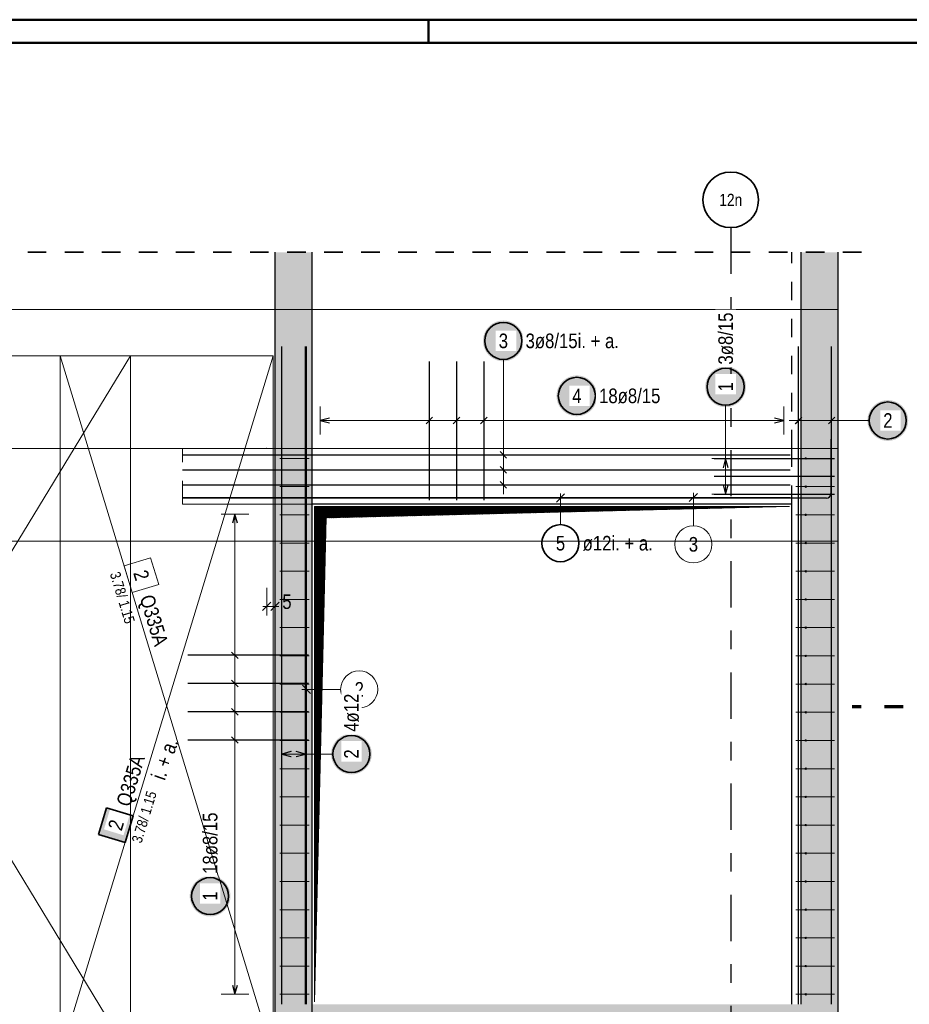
# Model space of a CAD drawing. Header units: millimetres. Extents: x -12.7 to 49.1, y -8.7 to 26.3.
# Tile 16 of 35: x 13 to 17.8, y 15.7 to 21. Entities that reach past the tile are written whole.
import ezdxf
from ezdxf.enums import TextEntityAlignment as Align

# ---------------------------------------------------------------- set-up
doc = ezdxf.new("R2010")
doc.units = ezdxf.units.MM
for name, pattern in [('DASHDOT', [1, 0.5, -0.25, 0, -0.25]), ('DASHDOTX2', [2, 1, -0.5, 0, -0.5]), ('HIDDEN', [0.375, 0.25, -0.125])]:
    doc.linetypes.add(name, pattern=pattern)
doc.layers.add('nplo Bewehrung', color=7, linetype='Continuous', lineweight=20)
doc.styles.add('Arial Narrow', font='ARIALN.TTF')
doc.linetypes.add('STRAKON_Linetype_13', pattern='A,15,[130,ltypeshp.shx,S=1.875,R=-30,X=0,Y=0],-1.875,[130,ltypeshp.shx,S=1.875,R=-30,X=0,Y=0]', length=16.875)
doc.dimstyles.new('Arch_Strakon_dimstyle', dxfattribs={"dimtxt": 7.875, "dimasz": 1, "dimexe": 1.25, "dimexo": 0.0625, "dimgap": 1, "dimtad": 0, "dimdec": 4, "dimzin": 12, "dimdsep": 46, "dimtxsty": 'Arial Narrow', "dimblk": 'Arrowhead_Tick', "dimsah": 1, "dimcen": 0, "dimse1": 1, "dimse2": 1, "dimclrd": 6, "dimclrt": 2, "dimazin": 0, "dimtfac": 1, "dimtdec": 4, "dimtmove": 0, "dimatfit": 3, "dimldrblk": 'NONE', "dimfxl": 1, "dimtvp": 1, "dimtolj": 1, "dimtzin": 0, "dimlwd": 13, "dimarcsym": 2})

# ---------------------------------------------------------------- blocks, each defined once
blk = doc.blocks.new('Arrowhead_Tick')
at = {"color": 0, "linetype": 'Continuous', "lineweight": -2}
for p, q in [((0, 10), (0, -5)), ((-1, 0), (0, 0)), ((5, 0), (0, 0))]:
    blk.add_line(p, q, dxfattribs=at)
at = {"color": 2, "linetype": 'Continuous', "lineweight": 35}
blk.add_line((2.21, 2.21), (-2.21, -2.21), dxfattribs=at)
blk = doc.blocks.new('*D12')
at = {"color": 6, "linetype": 'Continuous', "lineweight": 13}
for p, q in [((14.3662, 17.8586), (14.3562, 17.8586)), ((14.3762, 17.8586), (14.4213, 17.8586)), ((14.4313, 17.8586), (14.4413, 17.8586))]:
    blk.add_line(p, q, dxfattribs=at)
at = {"layer": 'Defpoints', "color": 0}
for p in [(14.3762, 18.7111), (14.4213, 18.7111), (14.4213, 17.8586)]:
    blk.add_point(p, dxfattribs=at)
at = {"color": 6, "lineweight": 13, "xscale": 0.01, "yscale": 0.01, "zscale": 0.01}
blk.add_blockref('Arrowhead_Tick', (14.3762, 17.8586), dxfattribs=at)
at = {"color": 6, "lineweight": 13, "xscale": 0.01, "yscale": 0.01, "zscale": 0.01, "rotation": 180}
blk.add_blockref('Arrowhead_Tick', (14.4213, 17.8586), dxfattribs=at)
at = {"color": 2, "lineweight": 35, "insert": (14.4854, 17.8836), "char_height": 0.07875, "attachment_point": 5, "style": 'Arial Narrow'}
blk.add_mtext('\\A1;5', dxfattribs=at)
blk = doc.blocks.new('_None')

msp = doc.modelspace()

# ---------------------------------------------------------------- hatches: boundary and pattern name
at = {"lineweight": 50, "true_color": 0xd7ffd7}
for points in [[(14.6213, 18.7111), (14.6213, 19.7702), (14.4213, 19.7702), (14.4213, 18.7111)], [(17.2616, 18.7111), (17.4616, 18.7111), (17.4616, 19.7702), (17.2616, 19.7702)], [(14.4213, 15.7111), (14.6213, 15.7111), (14.6213, 18.7111), (14.4213, 18.7111)], [(17.2616, 15.7111), (17.4616, 15.7111), (17.4616, 18.7111), (17.2616, 18.7111)]]:
    msp.add_hatch(color=254, dxfattribs=at).paths.add_polyline_path(points)
at = {"lineweight": 25, "true_color": 0xffffff}
for points in [[(15.7636, 19.2916), (15.7635, 19.2954), (15.7633, 19.2993), (15.763, 19.3031), (15.7625, 19.3069), (15.7619, 19.3107), (15.7612, 19.3144), (15.7603, 19.3182), (15.7593, 19.3219), (15.7582, 19.3256), (15.757, 19.3292), (15.7556, 19.3328), (15.7541, 19.3363), (15.7525, 19.3398), (15.7507, 19.3432), (15.7488, 19.3466), (15.7469, 19.3499), (15.7448, 19.3531), (15.7426, 19.3562), (15.7403, 19.3593), (15.7379, 19.3623), (15.7353, 19.3652), (15.7327, 19.368), (15.73, 19.3707), (15.7272, 19.3733), (15.7243, 19.3758), (15.7213, 19.3783), (15.7182, 19.3806), (15.7151, 19.3828), (15.7119, 19.3849), (15.7086, 19.3868), (15.7052, 19.3887), (15.7018, 19.3904), (15.6983, 19.3921), (15.6948, 19.3936), (15.6912, 19.3949), (15.6876, 19.3962), (15.6839, 19.3973), (15.6802, 19.3983), (15.6765, 19.3992), (15.6727, 19.3999), (15.6689, 19.4005), (15.6651, 19.401), (15.6613, 19.4013), (15.6574, 19.4015), (15.6536, 19.4016), (15.6497, 19.4015), (15.6459, 19.4013), (15.6421, 19.401), (15.6383, 19.4005), (15.6345, 19.3999), (15.6307, 19.3992), (15.627, 19.3983), (15.6233, 19.3973), (15.6196, 19.3962), (15.616, 19.3949), (15.6124, 19.3936), (15.6088, 19.3921), (15.6054, 19.3904), (15.6019, 19.3887), (15.5986, 19.3868), (15.5953, 19.3849), (15.5921, 19.3828), (15.5889, 19.3806), (15.5859, 19.3783), (15.5829, 19.3758), (15.58, 19.3733), (15.5772, 19.3707), (15.5745, 19.368), (15.5718, 19.3652), (15.5693, 19.3623), (15.5669, 19.3593), (15.5646, 19.3562), (15.5624, 19.3531), (15.5603, 19.3499), (15.5583, 19.3466), (15.5565, 19.3432), (15.5547, 19.3398), (15.5531, 19.3363), (15.5516, 19.3328), (15.5502, 19.3292), (15.549, 19.3256), (15.5478, 19.3219), (15.5469, 19.3182), (15.546, 19.3144), (15.5453, 19.3107), (15.5447, 19.3069), (15.5442, 19.3031), (15.5439, 19.2993), (15.5437, 19.2954), (15.5436, 19.2916), (15.5437, 19.2877), (15.5439, 19.2839), (15.5442, 19.2801), (15.5447, 19.2763), (15.5453, 19.2725), (15.546, 19.2687), (15.5469, 19.265), (15.5478, 19.2613), (15.549, 19.2576), (15.5502, 19.254), (15.5516, 19.2504), (15.5531, 19.2468), (15.5547, 19.2434), (15.5565, 19.2399), (15.5583, 19.2366), (15.5603, 19.2333), (15.5624, 19.2301), (15.5646, 19.2269), (15.5669, 19.2239), (15.5693, 19.2209), (15.5718, 19.218), (15.5745, 19.2152), (15.5772, 19.2125), (15.58, 19.2098), (15.5829, 19.2073), (15.5859, 19.2049), (15.5889, 19.2026), (15.5921, 19.2004), (15.5953, 19.1983), (15.5986, 19.1963), (15.6019, 19.1945), (15.6054, 19.1927), (15.6088, 19.1911), (15.6124, 19.1896), (15.616, 19.1882), (15.6196, 19.187), (15.6233, 19.1858), (15.627, 19.1848), (15.6307, 19.184), (15.6345, 19.1832), (15.6383, 19.1826), (15.6421, 19.1822), (15.6459, 19.1818), (15.6497, 19.1816), (15.6536, 19.1816), (15.6574, 19.1816), (15.6613, 19.1818), (15.6651, 19.1822), (15.6689, 19.1826), (15.6727, 19.1832), (15.6765, 19.184), (15.6802, 19.1848), (15.6839, 19.1858), (15.6876, 19.187), (15.6912, 19.1882), (15.6948, 19.1896), (15.6983, 19.1911), (15.7018, 19.1927), (15.7052, 19.1945), (15.7086, 19.1963), (15.7119, 19.1983), (15.7151, 19.2004), (15.7182, 19.2026), (15.7213, 19.2049), (15.7243, 19.2073), (15.7272, 19.2098), (15.73, 19.2125), (15.7327, 19.2152), (15.7353, 19.218), (15.7379, 19.2209), (15.7403, 19.2239), (15.7426, 19.2269), (15.7448, 19.2301), (15.7469, 19.2333), (15.7488, 19.2366), (15.7507, 19.2399), (15.7525, 19.2434), (15.7541, 19.2468), (15.7556, 19.2504), (15.757, 19.254), (15.7582, 19.2576), (15.7593, 19.2613), (15.7603, 19.265), (15.7612, 19.2687), (15.7619, 19.2725), (15.7625, 19.2763), (15.763, 19.2801), (15.7633, 19.2839)], [(16.9636, 19.0438), (16.9635, 19.0476), (16.9633, 19.0515), (16.963, 19.0553), (16.9625, 19.0591), (16.9619, 19.0629), (16.9612, 19.0667), (16.9603, 19.0704), (16.9593, 19.0741), (16.9582, 19.0778), (16.957, 19.0814), (16.9556, 19.085), (16.9541, 19.0885), (16.9525, 19.092), (16.9507, 19.0954), (16.9488, 19.0988), (16.9469, 19.1021), (16.9448, 19.1053), (16.9426, 19.1084), (16.9403, 19.1115), (16.9379, 19.1145), (16.9353, 19.1174), (16.9327, 19.1202), (16.93, 19.1229), (16.9272, 19.1255), (16.9243, 19.1281), (16.9213, 19.1305), (16.9182, 19.1328), (16.9151, 19.135), (16.9119, 19.1371), (16.9086, 19.1391), (16.9052, 19.1409), (16.9018, 19.1427), (16.8983, 19.1443), (16.8948, 19.1458), (16.8912, 19.1472), (16.8876, 19.1484), (16.8839, 19.1495), (16.8802, 19.1505), (16.8765, 19.1514), (16.8727, 19.1521), (16.8689, 19.1527), (16.8651, 19.1532), (16.8613, 19.1535), (16.8574, 19.1537), (16.8536, 19.1538), (16.8497, 19.1537), (16.8459, 19.1535), (16.8421, 19.1532), (16.8383, 19.1527), (16.8345, 19.1521), (16.8307, 19.1514), (16.827, 19.1505), (16.8233, 19.1495), (16.8196, 19.1484), (16.816, 19.1472), (16.8124, 19.1458), (16.8088, 19.1443), (16.8054, 19.1427), (16.8019, 19.1409), (16.7986, 19.1391), (16.7953, 19.1371), (16.7921, 19.135), (16.7889, 19.1328), (16.7859, 19.1305), (16.7829, 19.1281), (16.78, 19.1255), (16.7772, 19.1229), (16.7745, 19.1202), (16.7718, 19.1174), (16.7693, 19.1145), (16.7669, 19.1115), (16.7646, 19.1084), (16.7624, 19.1053), (16.7603, 19.1021), (16.7583, 19.0988), (16.7565, 19.0954), (16.7547, 19.092), (16.7531, 19.0885), (16.7516, 19.085), (16.7502, 19.0814), (16.749, 19.0778), (16.7478, 19.0741), (16.7469, 19.0704), (16.746, 19.0667), (16.7453, 19.0629), (16.7447, 19.0591), (16.7442, 19.0553), (16.7439, 19.0515), (16.7437, 19.0476), (16.7436, 19.0438), (16.7437, 19.0399), (16.7439, 19.0361), (16.7442, 19.0323), (16.7447, 19.0285), (16.7453, 19.0247), (16.746, 19.0209), (16.7469, 19.0172), (16.7478, 19.0135), (16.749, 19.0098), (16.7502, 19.0062), (16.7516, 19.0026), (16.7531, 18.999), (16.7547, 18.9956), (16.7565, 18.9921), (16.7583, 18.9888), (16.7603, 18.9855), (16.7624, 18.9823), (16.7646, 18.9791), (16.7669, 18.9761), (16.7693, 18.9731), (16.7718, 18.9702), (16.7745, 18.9674), (16.7772, 18.9647), (16.78, 18.962), (16.7829, 18.9595), (16.7859, 18.9571), (16.7889, 18.9548), (16.7921, 18.9526), (16.7953, 18.9505), (16.7986, 18.9485), (16.8019, 18.9467), (16.8054, 18.9449), (16.8088, 18.9433), (16.8124, 18.9418), (16.816, 18.9404), (16.8196, 18.9392), (16.8233, 18.938), (16.827, 18.9371), (16.8307, 18.9362), (16.8345, 18.9355), (16.8383, 18.9349), (16.8421, 18.9344), (16.8459, 18.9341), (16.8497, 18.9339), (16.8536, 18.9338), (16.8574, 18.9339), (16.8613, 18.9341), (16.8651, 18.9344), (16.8689, 18.9349), (16.8727, 18.9355), (16.8765, 18.9362), (16.8802, 18.9371), (16.8839, 18.938), (16.8876, 18.9392), (16.8912, 18.9404), (16.8948, 18.9418), (16.8983, 18.9433), (16.9018, 18.9449), (16.9052, 18.9467), (16.9086, 18.9485), (16.9119, 18.9505), (16.9151, 18.9526), (16.9182, 18.9548), (16.9213, 18.9571), (16.9243, 18.9595), (16.9272, 18.962), (16.93, 18.9647), (16.9327, 18.9674), (16.9353, 18.9702), (16.9379, 18.9731), (16.9403, 18.9761), (16.9426, 18.9791), (16.9448, 18.9823), (16.9469, 18.9855), (16.9488, 18.9888), (16.9507, 18.9921), (16.9525, 18.9956), (16.9541, 18.999), (16.9556, 19.0026), (16.957, 19.0062), (16.9582, 19.0098), (16.9593, 19.0135), (16.9603, 19.0172), (16.9612, 19.0209), (16.9619, 19.0247), (16.9625, 19.0285), (16.963, 19.0323), (16.9633, 19.0361)], [(16.1604, 18.9949), (16.1603, 18.9988), (16.1601, 19.0026), (16.1598, 19.0064), (16.1593, 19.0102), (16.1587, 19.014), (16.158, 19.0178), (16.1571, 19.0216), (16.1561, 19.0253), (16.155, 19.0289), (16.1538, 19.0326), (16.1524, 19.0361), (16.1509, 19.0397), (16.1493, 19.0432), (16.1475, 19.0466), (16.1457, 19.0499), (16.1437, 19.0532), (16.1416, 19.0564), (16.1394, 19.0596), (16.1371, 19.0627), (16.1347, 19.0656), (16.1322, 19.0685), (16.1295, 19.0714), (16.1268, 19.0741), (16.124, 19.0767), (16.1211, 19.0792), (16.1181, 19.0816), (16.1151, 19.0839), (16.1119, 19.0861), (16.1087, 19.0882), (16.1054, 19.0902), (16.1021, 19.0921), (16.0986, 19.0938), (16.0952, 19.0954), (16.0916, 19.0969), (16.088, 19.0983), (16.0844, 19.0996), (16.0807, 19.1007), (16.077, 19.1017), (16.0733, 19.1025), (16.0695, 19.1033), (16.0657, 19.1039), (16.0619, 19.1043), (16.0581, 19.1047), (16.0542, 19.1049), (16.0504, 19.1049), (16.0466, 19.1049), (16.0427, 19.1047), (16.0389, 19.1043), (16.0351, 19.1039), (16.0313, 19.1033), (16.0275, 19.1025), (16.0238, 19.1017), (16.0201, 19.1007), (16.0164, 19.0996), (16.0128, 19.0983), (16.0092, 19.0969), (16.0057, 19.0954), (16.0022, 19.0938), (15.9988, 19.0921), (15.9954, 19.0902), (15.9921, 19.0882), (15.9889, 19.0861), (15.9858, 19.0839), (15.9827, 19.0816), (15.9797, 19.0792), (15.9768, 19.0767), (15.974, 19.0741), (15.9713, 19.0714), (15.9687, 19.0685), (15.9661, 19.0656), (15.9637, 19.0627), (15.9614, 19.0596), (15.9592, 19.0564), (15.9571, 19.0532), (15.9551, 19.0499), (15.9533, 19.0466), (15.9515, 19.0432), (15.9499, 19.0397), (15.9484, 19.0361), (15.947, 19.0326), (15.9458, 19.0289), (15.9447, 19.0253), (15.9437, 19.0216), (15.9428, 19.0178), (15.9421, 19.014), (15.9415, 19.0102), (15.941, 19.0064), (15.9407, 19.0026), (15.9405, 18.9988), (15.9404, 18.9949), (15.9405, 18.9911), (15.9407, 18.9873), (15.941, 18.9834), (15.9415, 18.9796), (15.9421, 18.9758), (15.9428, 18.9721), (15.9437, 18.9683), (15.9447, 18.9646), (15.9458, 18.9609), (15.947, 18.9573), (15.9484, 18.9537), (15.9499, 18.9502), (15.9515, 18.9467), (15.9533, 18.9433), (15.9551, 18.9399), (15.9571, 18.9366), (15.9592, 18.9334), (15.9614, 18.9303), (15.9637, 18.9272), (15.9661, 18.9242), (15.9687, 18.9213), (15.9713, 18.9185), (15.974, 18.9158), (15.9768, 18.9132), (15.9797, 18.9107), (15.9827, 18.9083), (15.9858, 18.9059), (15.9889, 18.9037), (15.9921, 18.9017), (15.9954, 18.8997), (15.9988, 18.8978), (16.0022, 18.8961), (16.0057, 18.8944), (16.0092, 18.8929), (16.0128, 18.8916), (16.0164, 18.8903), (16.0201, 18.8892), (16.0238, 18.8882), (16.0275, 18.8873), (16.0313, 18.8866), (16.0351, 18.886), (16.0389, 18.8855), (16.0427, 18.8852), (16.0466, 18.885), (16.0504, 18.8849), (16.0542, 18.885), (16.0581, 18.8852), (16.0619, 18.8855), (16.0657, 18.886), (16.0695, 18.8866), (16.0733, 18.8873), (16.077, 18.8882), (16.0807, 18.8892), (16.0844, 18.8903), (16.088, 18.8916), (16.0916, 18.8929), (16.0952, 18.8944), (16.0986, 18.8961), (16.1021, 18.8978), (16.1054, 18.8997), (16.1087, 18.9017), (16.1119, 18.9037), (16.1151, 18.9059), (16.1181, 18.9083), (16.1211, 18.9107), (16.124, 18.9132), (16.1268, 18.9158), (16.1295, 18.9185), (16.1322, 18.9213), (16.1347, 18.9242), (16.1371, 18.9272), (16.1394, 18.9303), (16.1416, 18.9334), (16.1437, 18.9366), (16.1457, 18.9399), (16.1475, 18.9433), (16.1493, 18.9467), (16.1509, 18.9502), (16.1524, 18.9537), (16.1538, 18.9573), (16.155, 18.9609), (16.1561, 18.9646), (16.1571, 18.9683), (16.158, 18.9721), (16.1587, 18.9758), (16.1593, 18.9796), (16.1598, 18.9834), (16.1601, 18.9873)], [(17.8389, 18.8618), (17.8388, 18.8657), (17.8386, 18.8695), (17.8383, 18.8733), (17.8378, 18.8771), (17.8372, 18.8809), (17.8365, 18.8847), (17.8356, 18.8884), (17.8346, 18.8921), (17.8335, 18.8958), (17.8323, 18.8994), (17.8309, 18.903), (17.8294, 18.9066), (17.8278, 18.91), (17.826, 18.9135), (17.8242, 18.9168), (17.8222, 18.9201), (17.8201, 18.9233), (17.8179, 18.9265), (17.8156, 18.9295), (17.8132, 18.9325), (17.8107, 18.9354), (17.808, 18.9382), (17.8053, 18.9409), (17.8025, 18.9436), (17.7996, 18.9461), (17.7966, 18.9485), (17.7936, 18.9508), (17.7904, 18.953), (17.7872, 18.9551), (17.7839, 18.9571), (17.7806, 18.9589), (17.7771, 18.9607), (17.7737, 18.9623), (17.7701, 18.9638), (17.7665, 18.9652), (17.7629, 18.9664), (17.7592, 18.9676), (17.7555, 18.9685), (17.7518, 18.9694), (17.748, 18.9701), (17.7442, 18.9707), (17.7404, 18.9712), (17.7366, 18.9715), (17.7327, 18.9717), (17.7289, 18.9718), (17.7251, 18.9717), (17.7212, 18.9715), (17.7174, 18.9712), (17.7136, 18.9707), (17.7098, 18.9701), (17.706, 18.9694), (17.7023, 18.9685), (17.6986, 18.9676), (17.6949, 18.9664), (17.6913, 18.9652), (17.6877, 18.9638), (17.6842, 18.9623), (17.6807, 18.9607), (17.6773, 18.9589), (17.6739, 18.9571), (17.6706, 18.9551), (17.6674, 18.953), (17.6643, 18.9508), (17.6612, 18.9485), (17.6582, 18.9461), (17.6553, 18.9436), (17.6525, 18.9409), (17.6498, 18.9382), (17.6472, 18.9354), (17.6446, 18.9325), (17.6422, 18.9295), (17.6399, 18.9265), (17.6377, 18.9233), (17.6356, 18.9201), (17.6336, 18.9168), (17.6318, 18.9135), (17.63, 18.91), (17.6284, 18.9066), (17.6269, 18.903), (17.6255, 18.8994), (17.6243, 18.8958), (17.6232, 18.8921), (17.6222, 18.8884), (17.6213, 18.8847), (17.6206, 18.8809), (17.62, 18.8771), (17.6195, 18.8733), (17.6192, 18.8695), (17.619, 18.8657), (17.6189, 18.8618), (17.619, 18.858), (17.6192, 18.8541), (17.6195, 18.8503), (17.62, 18.8465), (17.6206, 18.8427), (17.6213, 18.8389), (17.6222, 18.8352), (17.6232, 18.8315), (17.6243, 18.8278), (17.6255, 18.8242), (17.6269, 18.8206), (17.6284, 18.8171), (17.63, 18.8136), (17.6318, 18.8102), (17.6336, 18.8068), (17.6356, 18.8035), (17.6377, 18.8003), (17.6399, 18.7972), (17.6422, 18.7941), (17.6446, 18.7911), (17.6472, 18.7882), (17.6498, 18.7854), (17.6525, 18.7827), (17.6553, 18.7801), (17.6582, 18.7775), (17.6612, 18.7751), (17.6643, 18.7728), (17.6674, 18.7706), (17.6706, 18.7685), (17.6739, 18.7665), (17.6773, 18.7647), (17.6807, 18.7629), (17.6842, 18.7613), (17.6877, 18.7598), (17.6913, 18.7584), (17.6949, 18.7572), (17.6986, 18.7561), (17.7023, 18.7551), (17.706, 18.7542), (17.7098, 18.7535), (17.7136, 18.7529), (17.7174, 18.7524), (17.7212, 18.7521), (17.7251, 18.7519), (17.7289, 18.7518), (17.7327, 18.7519), (17.7366, 18.7521), (17.7404, 18.7524), (17.7442, 18.7529), (17.748, 18.7535), (17.7518, 18.7542), (17.7555, 18.7551), (17.7592, 18.7561), (17.7629, 18.7572), (17.7665, 18.7584), (17.7701, 18.7598), (17.7737, 18.7613), (17.7771, 18.7629), (17.7806, 18.7647), (17.7839, 18.7665), (17.7872, 18.7685), (17.7904, 18.7706), (17.7936, 18.7728), (17.7966, 18.7751), (17.7996, 18.7775), (17.8025, 18.7801), (17.8053, 18.7827), (17.808, 18.7854), (17.8107, 18.7882), (17.8132, 18.7911), (17.8156, 18.7941), (17.8179, 18.7972), (17.8201, 18.8003), (17.8222, 18.8035), (17.8242, 18.8068), (17.826, 18.8102), (17.8278, 18.8136), (17.8294, 18.8171), (17.8309, 18.8206), (17.8323, 18.8242), (17.8335, 18.8278), (17.8346, 18.8315), (17.8356, 18.8352), (17.8365, 18.8389), (17.8372, 18.8427), (17.8378, 18.8465), (17.8383, 18.8503), (17.8386, 18.8541)], [(14.9435, 17.0618), (14.9435, 17.0657), (14.9433, 17.0695), (14.9429, 17.0733), (14.9425, 17.0771), (14.9419, 17.0809), (14.9411, 17.0847), (14.9403, 17.0884), (14.9393, 17.0921), (14.9382, 17.0958), (14.9369, 17.0994), (14.9355, 17.103), (14.934, 17.1066), (14.9324, 17.11), (14.9307, 17.1135), (14.9288, 17.1168), (14.9268, 17.1201), (14.9247, 17.1233), (14.9225, 17.1265), (14.9202, 17.1295), (14.9178, 17.1325), (14.9153, 17.1354), (14.9127, 17.1382), (14.91, 17.1409), (14.9071, 17.1436), (14.9043, 17.1461), (14.9013, 17.1485), (14.8982, 17.1508), (14.8951, 17.153), (14.8918, 17.1551), (14.8885, 17.1571), (14.8852, 17.1589), (14.8818, 17.1607), (14.8783, 17.1623), (14.8748, 17.1638), (14.8712, 17.1652), (14.8675, 17.1664), (14.8639, 17.1676), (14.8602, 17.1685), (14.8564, 17.1694), (14.8526, 17.1701), (14.8489, 17.1707), (14.845, 17.1712), (14.8412, 17.1715), (14.8374, 17.1717), (14.8335, 17.1718), (14.8297, 17.1717), (14.8259, 17.1715), (14.822, 17.1712), (14.8182, 17.1707), (14.8144, 17.1701), (14.8107, 17.1694), (14.8069, 17.1685), (14.8032, 17.1676), (14.7996, 17.1664), (14.7959, 17.1652), (14.7923, 17.1638), (14.7888, 17.1623), (14.7853, 17.1607), (14.7819, 17.1589), (14.7785, 17.1571), (14.7753, 17.1551), (14.772, 17.153), (14.7689, 17.1508), (14.7658, 17.1485), (14.7628, 17.1461), (14.7599, 17.1436), (14.7571, 17.1409), (14.7544, 17.1382), (14.7518, 17.1354), (14.7493, 17.1325), (14.7469, 17.1295), (14.7446, 17.1265), (14.7424, 17.1233), (14.7403, 17.1201), (14.7383, 17.1168), (14.7364, 17.1135), (14.7347, 17.11), (14.7331, 17.1066), (14.7316, 17.103), (14.7302, 17.0994), (14.7289, 17.0958), (14.7278, 17.0921), (14.7268, 17.0884), (14.7259, 17.0847), (14.7252, 17.0809), (14.7246, 17.0771), (14.7241, 17.0733), (14.7238, 17.0695), (14.7236, 17.0657), (14.7235, 17.0618), (14.7236, 17.058), (14.7238, 17.0541), (14.7241, 17.0503), (14.7246, 17.0465), (14.7252, 17.0427), (14.7259, 17.0389), (14.7268, 17.0352), (14.7278, 17.0315), (14.7289, 17.0278), (14.7302, 17.0242), (14.7316, 17.0206), (14.7331, 17.0171), (14.7347, 17.0136), (14.7364, 17.0102), (14.7383, 17.0068), (14.7403, 17.0035), (14.7424, 17.0003), (14.7446, 16.9972), (14.7469, 16.9941), (14.7493, 16.9911), (14.7518, 16.9882), (14.7544, 16.9854), (14.7571, 16.9827), (14.7599, 16.9801), (14.7628, 16.9775), (14.7658, 16.9751), (14.7689, 16.9728), (14.772, 16.9706), (14.7753, 16.9685), (14.7785, 16.9665), (14.7819, 16.9647), (14.7853, 16.9629), (14.7888, 16.9613), (14.7923, 16.9598), (14.7959, 16.9584), (14.7996, 16.9572), (14.8032, 16.9561), (14.8069, 16.9551), (14.8107, 16.9542), (14.8144, 16.9535), (14.8182, 16.9529), (14.822, 16.9524), (14.8259, 16.9521), (14.8297, 16.9519), (14.8335, 16.9518), (14.8374, 16.9519), (14.8412, 16.9521), (14.845, 16.9524), (14.8489, 16.9529), (14.8526, 16.9535), (14.8564, 16.9542), (14.8602, 16.9551), (14.8639, 16.9561), (14.8675, 16.9572), (14.8712, 16.9584), (14.8748, 16.9598), (14.8783, 16.9613), (14.8818, 16.9629), (14.8852, 16.9647), (14.8885, 16.9665), (14.8918, 16.9685), (14.8951, 16.9706), (14.8982, 16.9728), (14.9013, 16.9751), (14.9043, 16.9775), (14.9071, 16.9801), (14.91, 16.9827), (14.9127, 16.9854), (14.9153, 16.9882), (14.9178, 16.9911), (14.9202, 16.9941), (14.9225, 16.9972), (14.9247, 17.0003), (14.9268, 17.0035), (14.9288, 17.0068), (14.9307, 17.0102), (14.9324, 17.0136), (14.934, 17.0171), (14.9355, 17.0206), (14.9369, 17.0242), (14.9382, 17.0278), (14.9393, 17.0315), (14.9403, 17.0352), (14.9411, 17.0389), (14.9419, 17.0427), (14.9425, 17.0465), (14.9429, 17.0503), (14.9433, 17.0541)], [(14.1807, 16.2951), (14.1807, 16.2989), (14.1805, 16.3027), (14.1801, 16.3066), (14.1797, 16.3104), (14.1791, 16.3142), (14.1783, 16.3179), (14.1775, 16.3217), (14.1765, 16.3254), (14.1754, 16.329), (14.1741, 16.3327), (14.1727, 16.3363), (14.1712, 16.3398), (14.1696, 16.3433), (14.1679, 16.3467), (14.166, 16.3501), (14.164, 16.3533), (14.1619, 16.3566), (14.1597, 16.3597), (14.1574, 16.3628), (14.155, 16.3658), (14.1525, 16.3687), (14.1499, 16.3715), (14.1472, 16.3742), (14.1443, 16.3768), (14.1414, 16.3793), (14.1385, 16.3817), (14.1354, 16.384), (14.1322, 16.3862), (14.129, 16.3883), (14.1257, 16.3903), (14.1224, 16.3922), (14.119, 16.3939), (14.1155, 16.3955), (14.1119, 16.397), (14.1084, 16.3984), (14.1047, 16.3997), (14.1011, 16.4008), (14.0973, 16.4018), (14.0936, 16.4027), (14.0898, 16.4034), (14.086, 16.404), (14.0822, 16.4045), (14.0784, 16.4048), (14.0746, 16.405), (14.0707, 16.4051), (14.0669, 16.405), (14.0631, 16.4048), (14.0592, 16.4045), (14.0554, 16.404), (14.0516, 16.4034), (14.0479, 16.4027), (14.0441, 16.4018), (14.0404, 16.4008), (14.0367, 16.3997), (14.0331, 16.3984), (14.0295, 16.397), (14.026, 16.3955), (14.0225, 16.3939), (14.0191, 16.3922), (14.0157, 16.3903), (14.0124, 16.3883), (14.0092, 16.3862), (14.0061, 16.384), (14.003, 16.3817), (14, 16.3793), (13.9971, 16.3768), (13.9943, 16.3742), (13.9916, 16.3715), (13.989, 16.3687), (13.9865, 16.3658), (13.9841, 16.3628), (13.9817, 16.3597), (13.9795, 16.3566), (13.9775, 16.3533), (13.9755, 16.3501), (13.9736, 16.3467), (13.9719, 16.3433), (13.9702, 16.3398), (13.9687, 16.3363), (13.9674, 16.3327), (13.9661, 16.329), (13.965, 16.3254), (13.964, 16.3217), (13.9631, 16.3179), (13.9624, 16.3142), (13.9618, 16.3104), (13.9613, 16.3066), (13.961, 16.3027), (13.9608, 16.2989), (13.9607, 16.2951), (13.9608, 16.2912), (13.961, 16.2874), (13.9613, 16.2836), (13.9618, 16.2797), (13.9624, 16.276), (13.9631, 16.2722), (13.964, 16.2684), (13.965, 16.2647), (13.9661, 16.2611), (13.9674, 16.2574), (13.9687, 16.2538), (13.9702, 16.2503), (13.9719, 16.2468), (13.9736, 16.2434), (13.9755, 16.2401), (13.9775, 16.2368), (13.9795, 16.2335), (13.9817, 16.2304), (13.9841, 16.2273), (13.9865, 16.2243), (13.989, 16.2215), (13.9916, 16.2186), (13.9943, 16.2159), (13.9971, 16.2133), (14, 16.2108), (14.003, 16.2084), (14.0061, 16.2061), (14.0092, 16.2039), (14.0124, 16.2018), (14.0157, 16.1998), (14.0191, 16.1979), (14.0225, 16.1962), (14.026, 16.1946), (14.0295, 16.1931), (14.0331, 16.1917), (14.0367, 16.1904), (14.0404, 16.1893), (14.0441, 16.1883), (14.0479, 16.1875), (14.0516, 16.1867), (14.0554, 16.1861), (14.0592, 16.1857), (14.0631, 16.1853), (14.0669, 16.1851), (14.0707, 16.1851), (14.0746, 16.1851), (14.0784, 16.1853), (14.0822, 16.1857), (14.086, 16.1861), (14.0898, 16.1867), (14.0936, 16.1875), (14.0973, 16.1883), (14.1011, 16.1893), (14.1047, 16.1904), (14.1084, 16.1917), (14.1119, 16.1931), (14.1155, 16.1946), (14.119, 16.1962), (14.1224, 16.1979), (14.1257, 16.1998), (14.129, 16.2018), (14.1322, 16.2039), (14.1354, 16.2061), (14.1385, 16.2084), (14.1414, 16.2108), (14.1443, 16.2133), (14.1472, 16.2159), (14.1499, 16.2186), (14.1525, 16.2215), (14.155, 16.2243), (14.1574, 16.2273), (14.1597, 16.2304), (14.1619, 16.2335), (14.164, 16.2368), (14.166, 16.2401), (14.1679, 16.2434), (14.1696, 16.2468), (14.1712, 16.2503), (14.1727, 16.2538), (14.1741, 16.2574), (14.1754, 16.2611), (14.1765, 16.2647), (14.1775, 16.2684), (14.1783, 16.2722), (14.1791, 16.276), (14.1797, 16.2797), (14.1801, 16.2836), (14.1805, 16.2874)]]:
    msp.add_hatch(color=7, dxfattribs=at).paths.add_polyline_path(points)
at = {"lineweight": 13}
h = msp.add_hatch(dxfattribs=at)
h.set_pattern_fill('Mau', color=6, scale=0.01, angle=45, style=0, pattern_type=2)
h.set_pattern_definition([(45, (0, 0), (-0.00183847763, 0.00183847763), [])])
h.paths.add_polyline_path([(14.6341, 15.7236), (14.6966, 18.3361), (17.1991, 18.3986), (14.6341, 18.3986)])
at = {"lineweight": 18, "true_color": 0xffffff}
msp.add_hatch(color=7, dxfattribs=at).paths.add_polyline_path([(13.5124, 16.7719), (13.4687, 16.6283), (13.6122, 16.5847), (13.6559, 16.7282)])
at = {"lineweight": 13, "true_color": 0xd7ffd7}
msp.add_hatch(color=254, dxfattribs=at).paths.add_polyline_path([(14.4213, 15.4311), (17.4616, 15.4311), (17.4616, 15.7111), (14.4213, 15.7111)])

# ---------------------------------------------------------------- linework, layer by layer
at = {"color": 4, "linetype": 'Continuous', "lineweight": 50}
for p, q in [((43.75, 21.025), (0, 21.025)), ((15.25, 21.025), (15.25, 20.9)), ((43.625, 20.9), (0.5, 20.9))]:
    msp.add_line(p, q, dxfattribs=at)
at = {"color": 3, "linetype": 'DASHDOTX2', "lineweight": 25, "ltscale": 0.25}
msp.add_line((16.8812, 19.9026), (16.8812, 15.1914), dxfattribs=at)
at = {"color": 2, "linetype": 'HIDDEN', "lineweight": 35, "ltscale": 0.25}
for p, q in [((17.3866, 19.7702), (7.8662, 19.7702)), ((17.5866, 19.7702), (17.1366, 19.7702))]:
    msp.add_line(p, q, dxfattribs=at)
at = {"color": 3, "linetype": 'Continuous', "lineweight": 25}
for p, q in [((14.4213, 18.7111), (14.4213, 19.7702)), ((14.6213, 18.7111), (14.6213, 19.7702)), ((17.2616, 18.7111), (17.2616, 19.7702)), ((17.4616, 18.7111), (17.4616, 19.7702)), ((14.4573, 15.7111), (14.4573, 19.2611)), ((14.4576, 15.7111), (14.4576, 19.2611)), ((14.5856, 15.7111), (14.5856, 19.2611)), ((17.2473, 15.7111), (17.2473, 19.2611)), ((17.2476, 15.7111), (17.2476, 19.2611)), ((17.4256, 15.7111), (17.4256, 19.2611)), ((17.4256, 15.7111), (17.4256, 19.2611)), ((15.254, 19.1811), (15.254, 18.4311)), ((15.4012, 19.1811), (15.4012, 18.4311)), ((15.5484, 19.1811), (15.5484, 18.4311)), ((14.7153, 18.8752), (14.6653, 18.8618)), ((15.2364, 18.8441), (15.2717, 18.8795)), ((15.3836, 18.8441), (15.4189, 18.8795)), ((15.5308, 18.8441), (15.5661, 18.8795)), ((17.1676, 18.8618), (17.1176, 18.8752)), ((17.2296, 18.8441), (17.2649, 18.8795)), ((17.2299, 18.8441), (17.2653, 18.8795)), ((17.4079, 18.8441), (17.4433, 18.8795)), ((17.4079, 18.8441), (17.4433, 18.8795)), ((14.6653, 18.8618), (14.7153, 18.8484)), ((17.1176, 18.8484), (17.1676, 18.8618)), ((17.4216, 18.7611), (17.4216, 18.4671)), ((14.4213, 15.7111), (14.4213, 18.7111)), ((14.6213, 15.7111), (14.6213, 18.7111)), ((17.2616, 15.7111), (17.2616, 18.7111)), ((17.4616, 15.7111), (17.4616, 18.7111)), ((13.9213, 18.6771), (17.2016, 18.6771)), ((15.6713, 18.6594), (15.6359, 18.6948)), ((16.7916, 18.6571), (17.4416, 18.6571)), ((16.8536, 18.6571), (16.8402, 18.6071)), ((16.867, 18.6071), (16.8536, 18.6571)), ((15.6713, 18.5784), (15.6359, 18.6138)), ((13.9213, 18.5961), (17.2016, 18.5961)), ((16.7916, 18.5611), (17.4416, 18.5611)), ((13.9213, 18.5151), (17.2016, 18.5151)), ((15.6713, 18.4974), (15.6359, 18.5328)), ((16.8402, 18.5151), (16.8536, 18.4651)), ((16.8536, 18.4651), (16.867, 18.5151)), ((17.3976, 18.4431), (13.9216, 18.4431)), ((15.9839, 18.4652), (15.9397, 18.421)), ((16.7916, 18.4651), (17.4416, 18.4651)), ((17.2116, 18.4111), (14.6216, 18.4111)), ((14.6216, 15.7111), (14.6216, 18.4111)), ((17.2116, 15.7111), (17.2116, 18.4111)), ((14.2046, 18.3571), (14.1912, 18.3071)), ((14.218, 18.3071), (14.2046, 18.3571)), ((14.6013, 17.5947), (13.9513, 17.5947)), ((14.1869, 17.6124), (14.2223, 17.577)), ((14.6013, 17.4423), (13.9513, 17.4423)), ((14.1869, 17.4599), (14.2223, 17.4246)), ((14.6013, 17.2898), (13.9513, 17.2898)), ((14.1869, 17.3075), (14.2223, 17.2721)), ((14.6013, 17.1373), (13.9513, 17.1373)), ((14.1869, 17.155), (14.2223, 17.1196)), ((14.5073, 17.0752), (14.4573, 17.0618)), ((14.4573, 17.0618), (14.5073, 17.0484)), ((14.5076, 17.0752), (14.4576, 17.0618)), ((14.4576, 17.0618), (14.5076, 17.0484)), ((14.5856, 17.0618), (14.5356, 17.0752)), ((14.5856, 17.0618), (14.5356, 17.0752)), ((14.5356, 17.0484), (14.5856, 17.0618)), ((14.5356, 17.0484), (14.5856, 17.0618)), ((14.1912, 15.8151), (14.2046, 15.7651)), ((14.2046, 15.7651), (14.218, 15.8151)), ((14.4213, 15.4311), (14.4213, 15.7111)), ((17.4616, 15.4311), (17.4616, 15.7111))]:
    msp.add_line(p, q, dxfattribs=at)
at = {"color": 3, "linetype": 'HIDDEN', "lineweight": 25, "ltscale": 0.25}
for p, q in [((17.2116, 18.7111), (17.2116, 19.7702)), ((17.2116, 18.4111), (17.2116, 18.7111)), ((14.6211, 15.4311), (14.6211, 15.7111))]:
    msp.add_line(p, q, dxfattribs=at)
at = {"color": 9, "linetype": 'Continuous', "lineweight": 0}
for p, q in [((7.9912, 19.4611), (17.4616, 19.4611)), ((14.5913, 19.2611), (14.5913, 15.7111)), ((13.6413, 19.2111), (11.3413, 19.2111)), ((14.4113, 19.2111), (13.2613, 19.2111)), ((13.2613, 19.2111), (13.2613, 15.4311)), ((13.6413, 19.2111), (13.6413, 19.2111)), ((14.4113, 15.4311), (14.4113, 19.2111)), ((13.9213, 18.4461), (17.2016, 18.4461)), ((16.7015, 18.4682), (16.6573, 18.424)), ((16.6794, 18.2936), (16.6794, 18.4711)), ((13.9213, 18.4111), (17.2116, 18.4111)), ((7.9912, 18.2111), (17.4616, 18.2111)), ((13.7498, 18.1207), (13.6063, 18.0771)), ((13.7934, 17.9772), (13.7498, 18.1207)), ((13.6063, 18.0771), (13.6499, 17.9336)), ((13.6499, 17.9336), (13.7934, 17.9772)), ((14.5692, 17.4328), (14.6134, 17.3886)), ((14.7755, 17.4107), (14.5663, 17.4107))]:
    msp.add_line(p, q, dxfattribs=at)
at = {"color": 7, "linetype": 'Continuous', "lineweight": 18}
for p, q in [((13.6413, 19.2111), (11.3413, 19.2111)), ((11.3413, 15.4311), (13.6413, 19.2111)), ((14.4113, 19.2111), (13.2613, 19.2111)), ((13.2613, 19.2111), (13.2613, 15.4311)), ((13.6413, 15.4311), (13.6413, 19.2111)), ((13.6413, 19.2111), (13.6413, 19.2111)), ((14.4113, 15.4311), (14.4113, 19.2111))]:
    msp.add_line(p, q, dxfattribs=at)
at = {"color": 5, "linetype": 'Continuous', "lineweight": 18}
for p, q in [((15.6536, 19.1916), (15.6536, 18.7271)), ((14.6653, 18.9368), (14.6653, 18.7868)), ((15.254, 18.7868), (15.254, 18.9368)), ((15.4012, 18.7868), (15.4012, 18.9368)), ((15.5484, 18.7868), (15.5484, 18.9368)), ((16.8536, 18.9438), (16.8536, 18.6571)), ((17.1676, 18.7868), (17.1676, 18.9368)), ((17.2473, 18.7868), (17.2473, 18.9368)), ((17.2476, 18.7868), (17.2476, 18.9368)), ((17.4256, 18.7868), (17.4256, 18.9368)), ((17.4256, 18.7868), (17.4256, 18.9368)), ((17.1676, 18.8618), (14.6653, 18.8618)), ((17.4756, 18.8618), (17.1973, 18.8618)), ((17.6289, 18.8618), (17.4756, 18.8618)), ((15.6536, 18.7271), (15.6536, 18.4651)), ((15.7286, 18.6771), (15.5786, 18.6771)), ((16.9286, 18.6571), (16.7786, 18.6571)), ((16.8536, 18.6571), (16.8536, 18.4651)), ((15.7286, 18.5961), (15.5786, 18.5961)), ((15.7286, 18.5151), (15.5786, 18.5151)), ((15.9618, 18.2997), (15.9618, 18.4681)), ((16.7786, 18.4651), (16.9286, 18.4651)), ((14.2796, 18.3571), (14.1296, 18.3571)), ((14.2046, 15.7651), (14.2046, 18.3571)), ((14.1296, 17.5947), (14.2796, 17.5947)), ((14.1296, 17.4423), (14.2796, 17.4423)), ((14.1296, 17.2898), (14.2796, 17.2898)), ((14.1296, 17.1373), (14.2796, 17.1373)), ((14.4573, 17.1368), (14.4573, 16.9868)), ((14.4576, 17.1368), (14.4576, 16.9868)), ((14.5856, 16.9868), (14.5856, 17.1368)), ((14.5856, 16.9868), (14.5856, 17.1368)), ((14.5856, 17.0618), (14.4573, 17.0618)), ((14.7335, 17.0618), (14.5856, 17.0618)), ((14.1296, 15.7651), (14.2796, 15.7651))]:
    msp.add_line(p, q, dxfattribs=at)
at = {"color": 6, "linetype": 'STRAKON_Linetype_13', "lineweight": 13, "ltscale": 0.01}
msp.add_line((7.9912, 18.7111), (17.4616, 18.7111), dxfattribs=at)
at = {"color": 9, "linetype": 'DASHDOT', "lineweight": 0, "ltscale": 0.25}
msp.add_line((13.9213, 18.4111), (13.9213, 18.7111), dxfattribs=at)
at = {"color": 6, "linetype": 'Continuous', "lineweight": 13}
for p, q in [((14.6341, 15.7236), (14.6341, 18.3986)), ((14.6341, 18.3986), (17.1991, 18.3986)), ((14.6966, 18.3361), (17.1991, 18.3986)), ((14.6341, 15.7236), (14.6966, 18.3361))]:
    msp.add_line(p, q, dxfattribs=at)
at = {"color": 1, "linetype": 'DASHDOTX2', "lineweight": 70, "ltscale": 0.25}
msp.add_line((18.186, 17.3169), (17.536, 17.3169), dxfattribs=at)
at = {"color": 2, "linetype": 'Continuous', "lineweight": 35}
for p, q in [((13.5124, 16.7719), (13.4687, 16.6283)), ((13.6559, 16.7282), (13.5124, 16.7719)), ((13.6122, 16.5847), (13.6559, 16.7282)), ((13.4687, 16.6283), (13.6122, 16.5847))]:
    msp.add_line(p, q, dxfattribs=at)
for centre, radius in [((16.8812, 20.0526), 0.15), ((15.6536, 19.2916), 0.1), ((16.8536, 19.0438), 0.1), ((16.0504, 18.9949), 0.1), ((17.7289, 18.8618), 0.1), ((15.9618, 18.1997), 0.1), ((14.8335, 17.0618), 0.1), ((14.0707, 16.2951), 0.1)]:
    msp.add_circle(centre, radius, dxfattribs=at)
at = {"color": 9, "linetype": 'Continuous', "lineweight": 0}
for centre, radius in [((14.3762, 18.7111), 0.00111), ((16.6794, 18.1936), 0.1), ((14.8755, 17.4107), 0.1), ((14.4213, 15.7111), 0.00111)]:
    msp.add_circle(centre, radius, dxfattribs=at)
at = {"color": 3, "linetype": 'Continuous', "lineweight": 25}
msp.add_arc((17.3976, 18.4671), 0.024, 270, 0, dxfattribs=at)
at = {"layer": 'nplo Bewehrung', "color": 9, "linetype": 'Continuous', "lineweight": 0}
for p, q in [((17.2456, 15.7111), (17.2456, 19.2611)), ((17.4226, 15.7111), (17.4226, 19.2611)), ((14.4463, 18.6571), (14.6063, 18.6571)), ((17.2316, 18.6571), (17.4416, 18.6571)), ((14.4463, 18.5049), (14.6063, 18.5049)), ((17.2316, 18.5049), (17.4416, 18.5049)), ((14.4463, 18.3527), (14.6063, 18.3527)), ((17.2316, 18.3527), (17.4416, 18.3527)), ((14.4463, 18.2004), (14.6063, 18.2004)), ((17.2316, 18.2004), (17.4416, 18.2004)), ((14.4463, 18.0482), (14.6063, 18.0482)), ((17.2316, 18.0482), (17.4416, 18.0482)), ((14.4463, 17.896), (14.6063, 17.896)), ((17.2316, 17.896), (17.4416, 17.896)), ((14.4463, 17.7438), (14.6063, 17.7438)), ((17.2316, 17.7438), (17.4416, 17.7438)), ((14.4463, 17.5916), (14.6063, 17.5916)), ((17.2316, 17.5916), (17.4416, 17.5916)), ((14.4463, 17.4394), (14.6063, 17.4394)), ((17.2316, 17.4394), (17.4416, 17.4394)), ((14.4463, 17.2872), (14.6063, 17.2872)), ((17.2316, 17.2872), (17.4416, 17.2872)), ((14.4463, 17.135), (14.6063, 17.135)), ((17.2316, 17.135), (17.4416, 17.135)), ((14.4463, 16.9828), (14.6063, 16.9828)), ((17.2316, 16.9828), (17.4416, 16.9828)), ((14.4463, 16.8306), (14.6063, 16.8306)), ((17.2316, 16.8306), (17.4416, 16.8306)), ((14.4463, 16.6783), (14.6063, 16.6783)), ((17.2316, 16.6783), (17.4416, 16.6783)), ((14.4463, 16.5261), (14.6063, 16.5261)), ((17.2316, 16.5261), (17.4416, 16.5261)), ((14.4463, 16.3739), (14.6063, 16.3739)), ((17.2316, 16.3739), (17.4416, 16.3739)), ((14.4463, 16.2217), (14.6063, 16.2217)), ((17.2316, 16.2217), (17.4416, 16.2217)), ((14.4463, 16.0695), (14.6063, 16.0695)), ((17.2316, 16.0695), (17.4416, 16.0695)), ((14.4463, 15.9173), (14.6063, 15.9173)), ((17.2316, 15.9173), (17.4416, 15.9173)), ((14.4463, 15.7651), (14.6063, 15.7651)), ((17.2316, 15.7651), (17.4416, 15.7651))]:
    msp.add_line(p, q, dxfattribs=at)
for centre in [(17.2856, 18.6571), (17.2856, 18.6571), (17.2856, 18.5049), (17.2856, 18.5049), (17.2856, 18.3527), (17.2856, 18.3527), (17.2856, 18.2004), (17.2856, 18.2004), (17.2856, 18.0482), (17.2856, 18.0482), (17.2856, 17.896), (17.2856, 17.896), (17.2856, 17.7438), (17.2856, 17.7438), (17.2856, 17.5916), (17.2856, 17.5916), (17.2856, 17.4394), (17.2856, 17.4394), (17.2856, 17.2872), (17.2856, 17.2872), (17.2856, 17.135), (17.2856, 17.135), (17.2856, 16.9828), (17.2856, 16.9828), (17.2856, 16.8306), (17.2856, 16.8306), (17.2856, 16.6783), (17.2856, 16.6783), (17.2856, 16.5261), (17.2856, 16.5261), (17.2856, 16.3739), (17.2856, 16.3739), (17.2856, 16.2217), (17.2856, 16.2217), (17.2856, 16.0695), (17.2856, 16.0695), (17.2856, 15.9173), (17.2856, 15.9173), (17.2856, 15.7651), (17.2856, 15.7651)]:
    msp.add_circle(centre, 0.004, dxfattribs=at)

# ---------------------------------------------------------------- texts
at = {"color": 3, "lineweight": 25, "style": 'Arial Narrow'}
msp.add_text('12n', height=0.065, dxfattribs=at).set_placement((16.8812, 20.0526), align=Align.MIDDLE_CENTER)
at = {"color": 2, "lineweight": 35, "attachment_point": 1, "line_spacing_factor": 0.9, "style": 'Arial Narrow'}
for s, insert, char_height in [('5', (15.937, 18.2391), 0.0788), ('ø12i. + a.', (16.0818, 18.2391), 0.07875)]:
    msp.add_mtext(s, dxfattribs=dict(at, insert=insert, char_height=char_height))
at = {"color": 9, "lineweight": 0, "char_height": 0.0788, "attachment_point": 1, "line_spacing_factor": 0.9, "style": 'Arial Narrow'}
for s, insert in [('3', (16.6546, 18.233)), ('2', (14.8507, 17.45))]:
    msp.add_mtext(s, dxfattribs=dict(at, insert=insert))
at = {"color": 9, "lineweight": 0, "attachment_point": 1, "rotation": 286.9214, "line_spacing_factor": 0.9, "style": 'Arial Narrow'}
for s, insert, char_height in [(' 3.78/ 1.15', (13.5776, 18.0683), 0.05625), ('2', (13.7303, 18.0623), 0.0788), ('Q335A', (13.7649, 17.9293), 0.07875)]:
    msp.add_mtext(s, dxfattribs=dict(at, insert=insert, char_height=char_height))

# ---------------------------------------------------------------- dimensions: what is measured, and where the dimension line sits
at = {"lineweight": 35}
dim = msp.add_linear_dim(base=(14.4213, 17.8586), p1=(14.3762, 18.7111), p2=(14.4213, 18.7111), text='5', dimstyle='Arch_Strakon_dimstyle', override={"dimscale": 0.01, "dimtxt": 7.875, "dimasz": 1, "dimgap": 2.5, "dimtad": 1, "dimjust": 4, "dimtih": 0, "dimtoh": 0, "dimdec": 2, "dimdsep": 46, "dimtxsty": 'Arial Narrow', "dimclrd": 6, "dimclrt": 2, "dimtix": 0, "dimtofl": 255, "dimtmove": 2, "dimatfit": 2, "dimfxl": 0, "dimfxlon": 0, "dimtvp": 31.746032, "dimlwd": 13}, dxfattribs=at)
dim.commit()
dim.dimension.update_dxf_attribs({"geometry": '*D12', "text_midpoint": (14.4854, 17.8836), "dimtype": 160})

# ---------------------------------------------------------------- next in the draw order: texts
at = {"color": 2, "lineweight": 35, "attachment_point": 1, "rotation": 90, "line_spacing_factor": 0.9, "style": 'Arial Narrow', "bg_fill": 3, "box_fill_scale": 1.2, "bg_fill_color": 256, "bg_fill_true_color": 13158600, "bg_fill_transparency": 0}
for s, insert, char_height in [('3ø8/15', (16.8142, 19.1638), 0.07875), ('1', (16.8142, 19.019), 0.0788), ('4ø12', (14.7942, 17.1818), 0.07875), ('2', (14.7942, 17.037), 0.0788), ('18ø8/15', (14.0314, 16.4151), 0.07875), ('1', (14.0314, 16.2702), 0.0788)]:
    msp.add_mtext(s, dxfattribs=dict(at, insert=insert, char_height=char_height))
at = {"color": 2, "lineweight": 35, "attachment_point": 1, "line_spacing_factor": 0.9, "style": 'Arial Narrow', "bg_fill": 3, "box_fill_scale": 1.2, "bg_fill_color": 256, "bg_fill_true_color": 13158600, "bg_fill_transparency": 0}
for s, insert, char_height in [('3', (15.6288, 19.331), 0.0788), ('3ø8/15i. + a.', (15.7736, 19.331), 0.07875), ('4', (16.0256, 19.0343), 0.0788), ('18ø8/15', (16.1704, 19.0343), 0.07875), ('2', (17.7041, 18.9012), 0.0788)]:
    msp.add_mtext(s, dxfattribs=dict(at, insert=insert, char_height=char_height))

# ---------------------------------------------------------------- next in the draw order: linework, layer by layer
at = {"color": 7, "linetype": 'Continuous', "lineweight": 18}
msp.add_line((14.4113, 19.2111), (13.2613, 15.4311), dxfattribs=at)

# ---------------------------------------------------------------- next in the draw order: texts
at = {"color": 2, "lineweight": 35, "attachment_point": 1, "rotation": 73.0786, "line_spacing_factor": 0.9, "style": 'Arial Narrow', "bg_fill": 3, "box_fill_scale": 1.2, "bg_fill_color": 256, "bg_fill_true_color": 13158600, "bg_fill_transparency": 0}
for s, insert, char_height in [('Q335A', (13.5628, 16.7957), 0.07875), ('2', (13.5174, 16.666), 0.0788)]:
    msp.add_mtext(s, dxfattribs=dict(at, insert=insert, char_height=char_height))

# ---------------------------------------------------------------- next in the draw order: texts
at = {"color": 2, "lineweight": 35, "insert": (13.6409, 16.576), "char_height": 0.05625, "attachment_point": 1, "rotation": 73.0786, "line_spacing_factor": 0.9, "style": 'Arial Narrow', "bg_fill": 3, "box_fill_scale": 1.2, "bg_fill_color": 256, "bg_fill_true_color": 13158600, "bg_fill_transparency": 0}
msp.add_mtext(' 3.78/ 1.15', dxfattribs=at)

# ---------------------------------------------------------------- next in the draw order: linework, layer by layer
at = {"color": 9, "linetype": 'Continuous', "lineweight": 0}
for q in [(11.3413, 19.2111), (13.6413, 19.2111)]:
    msp.add_line((13.6413, 15.4311), q, dxfattribs=at)

# ---------------------------------------------------------------- next in the draw order: texts
at = {"color": 3, "lineweight": 25, "insert": (13.7503, 16.9415), "char_height": 0.08, "attachment_point": 1, "rotation": 70.6242, "line_spacing_factor": 0.9, "style": 'Arial Narrow', "bg_fill": 3, "box_fill_scale": 1.2, "bg_fill_color": 256, "bg_fill_true_color": 13158600, "bg_fill_transparency": 0}
msp.add_mtext('i. + a.', dxfattribs=at)

# ---------------------------------------------------------------- next in the draw order: linework, layer by layer
at = {"color": 9, "linetype": 'Continuous', "lineweight": 0}
msp.add_line((13.2613, 19.2111), (14.4113, 15.4311), dxfattribs=at)

doc.saveas('drawing.dxf')
